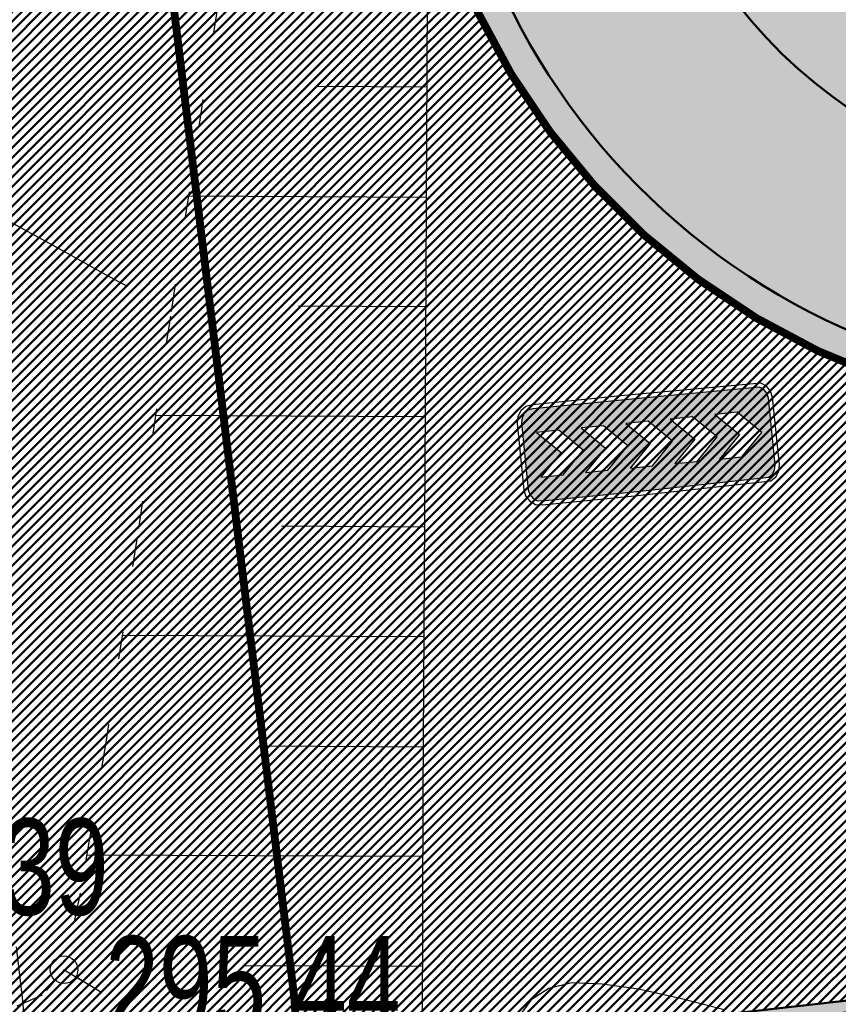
# Model space of a CAD drawing. Extents: x 2931 to 5026, y -2784 to 809.
# Tile 6 of 170: x 3158 to 3173, y -2550 to -2532. Entities that reach past the tile are written whole.
import ezdxf

# ---------------------------------------------------------------- set-up
doc = ezdxf.new("R2010")
doc.units = 0
doc.header["$MEASUREMENT"] = 0
for name, pattern in [('CONTI', [0]), ('STRIH_1', [3, 2, -1]), ('STROT', [1.7, 0.5, -1.2])]:
    doc.linetypes.add(name, pattern=pattern)
doc.layers.add('.', color=7, linetype='Continuous', lineweight=15)
for name, color, linetype in [('GORIZDEFAULT', 32, 'CONTI'), ('OTKOSDEFAULT', 32, 'CONTI'), ('PDF_2D - Общий', 7, 'Continuous'), ('PI_OTDEFAULT', 172, 'CONTI'), ('PI_TTDEFAULT', 5, 'CONTI')]:
    doc.layers.add(name, color=color, linetype=linetype)
doc.styles.add('SHRFT', font='TXT', dxfattribs={"width": 0.75})
pattern_1 = [(45, (0, -760.2495699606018), (-0.08838834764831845, 0.08838834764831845), [])]

# ---------------------------------------------------------------- blocks, each defined once
blk = doc.blocks.new('РАПРА')
at = {"layer": '.', "transparency": 33554625}
h = blk.add_hatch(color=256, dxfattribs=at)
h.dxf.hatch_style = 1
h.set_gradient(color1=(255, 0, 0), color2=(255, 0, 0), tint=0.6399999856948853)
h.paths.add_polyline_path([(1395798.936627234, -87488.78285388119), (1395736.03742723, -87499.74989387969), (1395684.212787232, -87535.23149387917), (1395651.419187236, -87587.16365388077), (1395637.764147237, -87649.95533388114), (1395637.764147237, -88510.6529338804), (1395651.419187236, -88573.44461388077), (1395684.212787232, -88622.5812538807), (1395736.03742723, -88658.17037388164), (1395798.936627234, -88671.82541388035), (1396981.87166724, -88671.82541388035), (1398716.099574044, -88658.17037388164), (1398768.031734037, -88622.5812538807), (1398800.717814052, -88573.44461388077), (1398814.480374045, -88510.6529338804), (1398814.480374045, -87649.95533388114), (1398800.717814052, -87587.16365388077), (1398768.031734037, -87535.23149387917), (1398716.099574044, -87499.74989387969), (1396981.87166724, -87488.78285388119)])
h.paths.add_polyline_path([(1396390.132953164, -87792.09677388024), (1396676.996313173, -87792.09677388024), (1396963.859673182, -88078.96013388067), (1396676.996313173, -88365.8234938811), (1396390.132953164, -88365.8234938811), (1396676.996313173, -88078.96013388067)], flags=16)
h.paths.add_polyline_path([(1396390.132953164, -88078.96013388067), (1396103.269593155, -88365.8234938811), (1395816.406233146, -88365.8234938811), (1396103.269593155, -88078.96013388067), (1395816.406233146, -87792.09677388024), (1396103.269593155, -87792.09677388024)], flags=16)
h.paths.add_polyline_path([(1396963.859673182, -87792.09677388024), (1397250.723033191, -87792.09677388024), (1397537.586393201, -88078.96013388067), (1397250.723033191, -88365.8234938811), (1396963.859673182, -88365.8234938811), (1397250.723033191, -88078.96013388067)], flags=16)
h.paths.add_polyline_path([(1397537.586393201, -87792.09677388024), (1397824.44975321, -87792.09677388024), (1398111.313113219, -88078.96013388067), (1397824.44975321, -88365.8234938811), (1397537.586393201, -88365.8234938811), (1397824.44975321, -88078.96013388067)], flags=16)
h.paths.add_polyline_path([(1398111.313113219, -87792.09677388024), (1398398.176473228, -87792.09677388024), (1398685.039833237, -88078.96013388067), (1398398.176473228, -88365.8234938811), (1398111.313113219, -88365.8234938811), (1398398.176473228, -88078.96013388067)], flags=16)
at = {"color": 1}
blk.add_lwpolyline([(1398866.305014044, -87649.95533388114), (1398849.961974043, -87565.33709387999), (1398803.513334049, -87496.95437387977), (1398737.926134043, -87450.50573388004), (1396981.87166724, -87434.16269388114), (1395798.936627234, -87434.16269388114), (1395714.210867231, -87450.50573388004), (1395645.935667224, -87496.95437387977), (1395599.487027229, -87565.33709387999), (1395583.036467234, -87649.95533388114), (1395583.036467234, -88510.6529338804), (1395599.487027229, -88592.58317388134), (1395645.935667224, -88660.8583738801), (1395714.210867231, -88707.30701387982), (1395798.936627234, -88723.7575738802), (1396981.87166724, -88723.7575738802), (1398737.926134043, -88707.30701387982), (1398806.201334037, -88660.8583738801), (1398852.649974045, -88592.58317388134), (1398869.100534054, -88510.6529338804), (1398866.305014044, -87649.95533388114)], dxfattribs=at)
blk.add_lwpolyline([(1398814.480374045, -87649.95533388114), (1398800.717814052, -87587.16365388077), (1398768.031734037, -87535.23149387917), (1398716.099574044, -87499.74989387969), (1396981.87166724, -87488.78285388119), (1395798.936627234, -87488.78285388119), (1395736.03742723, -87499.74989387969), (1395684.212787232, -87535.23149387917), (1395651.419187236, -87587.16365388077), (1395637.764147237, -87649.95533388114), (1395637.764147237, -88510.6529338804), (1395651.419187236, -88573.44461388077), (1395684.212787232, -88622.5812538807), (1395736.03742723, -88658.17037388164), (1395798.936627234, -88671.82541388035), (1396981.87166724, -88671.82541388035), (1398716.099574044, -88658.17037388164), (1398768.031734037, -88622.5812538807), (1398800.717814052, -88573.44461388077), (1398814.480374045, -88510.6529338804), (1398814.480374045, -87649.95533388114)], close=True, dxfattribs=at)
at = {"color": 7}
for points in [[(1395816.406233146, -87792.09677388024), (1396103.269593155, -88078.96013388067), (1395816.406233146, -88365.8234938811), (1396103.269593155, -88365.8234938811), (1396390.132953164, -88078.96013388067), (1396103.269593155, -87792.09677388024), (1396103.269593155, -87792.09677388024)], [(1396390.132953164, -87792.09677388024), (1396676.996313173, -88078.96013388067), (1396390.132953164, -88365.8234938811), (1396676.996313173, -88365.8234938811), (1396963.859673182, -88078.96013388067), (1396676.996313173, -87792.09677388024), (1396676.996313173, -87792.09677388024)], [(1396963.859673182, -87792.09677388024), (1397250.723033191, -88078.96013388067), (1396963.859673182, -88365.8234938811), (1397250.723033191, -88365.8234938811), (1397537.586393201, -88078.96013388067), (1397250.723033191, -87792.09677388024), (1397250.723033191, -87792.09677388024)], [(1397537.586393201, -87792.09677388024), (1397824.44975321, -88078.96013388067), (1397537.586393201, -88365.8234938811), (1397824.44975321, -88365.8234938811), (1398111.313113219, -88078.96013388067), (1397824.44975321, -87792.09677388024), (1397824.44975321, -87792.09677388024)], [(1398111.313113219, -87792.09677388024), (1398398.176473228, -88078.96013388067), (1398111.313113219, -88365.8234938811), (1398398.176473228, -88365.8234938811), (1398685.039833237, -88078.96013388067), (1398398.176473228, -87792.09677388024), (1398398.176473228, -87792.09677388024)]]:
    blk.add_lwpolyline(points, close=True, dxfattribs=at)
blk = doc.blocks.new('bstrtthtytt434')
at = {"layer": 'GORIZDEFAULT', "color": 32}
for points in [[(3156.144303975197, 488.656161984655), (3157.167265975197, 488.073625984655), (3157.574680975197, 487.851785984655), (3158.052694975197, 487.591012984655), (3158.563069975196, 487.306728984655), (3159.087412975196, 487.0246569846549), (3159.589696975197, 486.746249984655), (3160.045652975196, 486.489142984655), (3160.436887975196, 486.2790579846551)], [(3167.614489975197, 473.0545049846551), (3167.808458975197, 473.3214799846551), (3168.107600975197, 473.5120439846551), (3168.528094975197, 473.6144389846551), (3169.082455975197, 473.5948529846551), (3169.741988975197, 473.4988549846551), (3170.498604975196, 473.3323229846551), (3171.297882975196, 473.122433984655)]]:
    blk.add_lwpolyline(points, dxfattribs=at)
at = {"layer": 'OTKOSDEFAULT', "color": 32, "linetype": 'STROT'}
for p, q in [((3162.346693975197, 493.024830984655), (3161.817467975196, 489.676409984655)), ((3161.817467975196, 489.676409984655), (3161.225299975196, 485.730964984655)), ((3161.225299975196, 485.730964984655), (3160.614803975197, 481.675228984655)), ((3160.614803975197, 481.675228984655), (3160.056318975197, 478.014327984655)), ((3160.056318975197, 478.014327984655), (3159.586371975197, 475.2408739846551)), ((3159.586371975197, 475.2408739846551), (3159.291480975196, 473.848235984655)), ((3159.291480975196, 473.848235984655), (3158.892480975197, 473.384124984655)), ((3159.291480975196, 473.848235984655), (3165.794133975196, 469.902504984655)), ((3165.794133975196, 469.902504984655), (3159.291480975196, 473.848235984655)), ((3158.892480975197, 473.384124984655), (3158.194903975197, 473.0874999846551))]:
    blk.add_line(p, q, dxfattribs=at)
at = {"layer": 'OTKOSDEFAULT', "color": 32}
for p, q in [((3165.867518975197, 484.039247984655), (3165.903570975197, 491.676675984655)), ((3165.898537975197, 489.9003949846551), (3163.878163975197, 489.909721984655)), ((3165.886997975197, 487.893987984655), (3161.552161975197, 487.9161789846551)), ((3165.873245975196, 485.901549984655), (3163.558783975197, 485.914412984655)), ((3165.826021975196, 477.023809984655), (3165.867518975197, 484.039247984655)), ((3165.867583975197, 483.903232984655), (3160.952661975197, 483.926617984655)), ((3165.856043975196, 481.896826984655), (3163.247493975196, 481.913225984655)), ((3165.842290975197, 479.904388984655), (3160.347284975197, 479.9289659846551)), ((3165.830750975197, 477.897981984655), (3162.936203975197, 477.9120389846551)), ((3165.807885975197, 471.894942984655), (3165.826021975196, 477.023809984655)), ((3165.816998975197, 475.905543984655), (3159.705880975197, 475.932767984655)), ((3165.811335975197, 473.907226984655), (3162.558739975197, 473.921847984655))]:
    blk.add_line(p, q, dxfattribs=at)
at = {"layer": 'PI_TTDEFAULT', "color": 0}
blk.add_circle((3159.291480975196, 473.848235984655), 0.25, dxfattribs=at)
blk.add_point((3159.291480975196, 473.848235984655), dxfattribs=at)
at = {"layer": 'PI_OTDEFAULT', "color": 0, "style": 'SHRFT', "width": 0.75}
for s, p in [('295.39', (3154.732546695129, 474.8459021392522)), ('295.44', (3160.040706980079, 472.7095589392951))]:
    blk.add_text(s, height=1.75, dxfattribs=at).set_placement(p)

msp = doc.modelspace()

# ---------------------------------------------------------------- hatches: boundary and pattern name
at = {"layer": '.', "linetype": 'ByBlock', "lineweight": 50}
h = msp.add_hatch(dxfattribs=at)
h.set_pattern_fill('ANSI31', color=252)
h.set_pattern_definition(pattern_1)
edge = h.paths.add_edge_path()
edge.add_line((3056.579508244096, -2312.821312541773), (3060.468574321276, -2322.03408438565))
edge.add_line((3060.468574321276, -2322.03408438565), (3091.428099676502, -2308.964875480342))
edge.add_arc((3092.594819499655, -2311.728707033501), 2.999999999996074, 59.08883293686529, 112.8864824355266, ccw=False)
edge.add_line((3094.135944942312, -2309.154812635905), (3125.421424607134, -2327.887068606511))
edge.add_arc((3123.880299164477, -2330.460963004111), 3.000000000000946, 6.846905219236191, 59.0888329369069, ccw=False)
edge.add_line((3126.858903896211, -2330.103312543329), (3145.92372928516, -2488.88006621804))
edge.add_line((3145.92372928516, -2488.88006621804), (3153.629677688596, -2553.057180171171))
edge.add_line((3153.629677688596, -2553.057180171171), (3155.627738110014, -2590.136361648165))
edge.add_line((3155.627738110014, -2590.136361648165), (3160.809987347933, -2689.926820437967))
edge.add_arc((3157.814024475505, -2690.082404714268), 2.999999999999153, -86.74722545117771, 2.9727744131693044, ccw=False)
edge.add_line((3157.984247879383, -2693.077571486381), (3050.375705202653, -2699.193255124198))
edge.add_line((3050.375705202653, -2699.193255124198), (3050.943116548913, -2709.177144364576))
edge.add_line((3050.943116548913, -2709.177144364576), (3313.191871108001, -2694.335524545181))
edge.add_line((3313.191871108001, -2694.335524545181), (3312.624459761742, -2684.351635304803))
edge.add_line((3312.624459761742, -2684.351635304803), (3173.95866141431, -2692.169702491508))
edge.add_arc((3173.788438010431, -2689.174535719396), 2.999999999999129, 182.972774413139, 273.2527745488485, ccw=False)
edge.add_line((3170.792475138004, -2689.330119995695), (3164.49681413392, -2568.651081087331))
edge.add_line((3164.49681413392, -2568.651081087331), (3163.4838931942, -2549.996359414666))
edge.add_line((3163.4838931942, -2549.996359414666), (3160.81852438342, -2528.100377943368))
edge.add_arc((3164.480270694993, -2528.433239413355), 3.67684413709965, 91.76941746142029, 174.8059522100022, ccw=False)
edge.add_line((3164.36673985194, -2524.758148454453), (3165.328204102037, -2524.665378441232))
edge.add_line((3165.328204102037, -2524.665378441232), (3157.302999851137, -2442.857136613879))
edge.add_arc((3156.299241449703, -2436.34407918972), 6.589950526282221, 187.8889569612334, 278.7611968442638, ccw=False)
edge.add_line((3149.771658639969, -2437.248573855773), (3140.934979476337, -2363.416485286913))
edge.add_line((3140.934979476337, -2363.416485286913), (3139.504408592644, -2350.754711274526))
edge.add_line((3139.504408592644, -2350.754711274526), (3136.203008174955, -2324.042627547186))
edge.add_arc((3133.224403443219, -2324.400278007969), 3.000000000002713, 6.84690521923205, 59.08883293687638)
edge.add_line((3134.765528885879, -2321.826383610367), (3099.87037971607, -2300.93282936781))
edge.add_arc((3101.693711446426, -2298.274062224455), 3.223907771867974, 157.9186088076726, 235.5584146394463, ccw=False)
edge.add_line((3098.706274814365, -2297.062120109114), (3108.700353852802, -2280.575790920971))
edge.add_arc((3111.264605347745, -2282.132908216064), 3.00000000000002, 58.73218183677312, 148.732181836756, ccw=False)
edge.add_line((3112.821722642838, -2279.568656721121), (3205.618491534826, -2335.918610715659))
edge.add_line((3205.618491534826, -2335.918610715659), (3207.292050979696, -2336.828718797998))
edge.add_line((3207.292050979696, -2336.828718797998), (3243.014474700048, -2350.174162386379))
edge.add_line((3243.014474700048, -2350.174162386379), (3266.942729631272, -2359.048636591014))
edge.add_line((3266.942729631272, -2359.048636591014), (3413.241120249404, -2447.108035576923))
edge.add_line((3413.241120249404, -2447.108035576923), (3418.398145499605, -2438.54035849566))
edge.add_line((3418.398145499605, -2438.54035849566), (3272.099754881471, -2350.480959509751))
edge.add_line((3272.099754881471, -2350.48095950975), (3270.420061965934, -2349.67270144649))
edge.add_line((3270.420061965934, -2349.67270144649), (3212.929790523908, -2328.350798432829))
edge.add_line((3212.929790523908, -2328.350798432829), (3210.80888251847, -2327.371105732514))
edge.add_line((3210.80888251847, -2327.371105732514), (3103.502412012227, -2262.210273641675))
edge.add_arc((3105.05952930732, -2259.646022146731), 2.999999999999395, 149.0720988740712, 238.7321818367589, ccw=False)
edge.add_line((3102.486085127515, -2258.104145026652), (3107.443599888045, -2249.829888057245))
edge.add_line((3107.443599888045, -2249.829888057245), (3098.865452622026, -2244.690297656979))
edge.add_line((3098.865452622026, -2244.69029765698), (3093.95672483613, -2252.883127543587))
edge.add_arc((3091.383280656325, -2251.341250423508), 2.999999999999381, 238.7321818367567, 329.07209887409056, ccw=False)
edge.add_line((3089.826163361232, -2253.905501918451), (3029.258160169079, -2217.126158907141))
edge.add_line((3029.258160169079, -2217.126158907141), (3024.067769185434, -2225.673663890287))
edge.add_line((3024.067769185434, -2225.673663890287), (3099.145714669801, -2271.264031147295))
edge.add_arc((3097.588597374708, -2273.828282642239), 2.999999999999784, -31.267816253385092, 58.732181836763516, ccw=False)
edge.add_line((3100.152848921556, -2275.385399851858), (3084.60404677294, -2300.991074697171))
edge.add_line((3084.60404677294, -2300.991074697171), (3056.579508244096, -2312.821312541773))
h = msp.add_hatch(dxfattribs=at)
h.set_pattern_fill('ANSI31', color=72)
h.set_pattern_definition(pattern_1)
edge = h.paths.add_edge_path()
edge.add_line((3198.64854658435, -2533.091432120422), (3204.228626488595, -2532.461111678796))
edge.add_line((3204.228626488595, -2532.461111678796), (3205.797166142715, -2546.370449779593))
edge.add_line((3205.797166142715, -2546.370449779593), (3240.426562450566, -2542.464707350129))
edge.add_line((3240.426562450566, -2542.464707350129), (3240.44861768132, -2542.6602551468))
edge.add_line((3240.44861768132, -2542.6602551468), (3240.049289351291, -2542.706391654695))
edge.add_line((3240.049289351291, -2542.706391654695), (3241.597948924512, -2556.425770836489))
edge.add_line((3241.597948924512, -2556.425770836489), (3241.996162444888, -2556.38075674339))
edge.add_line((3241.996162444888, -2556.38075674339), (3242.018783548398, -2556.580872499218))
edge.add_line((3242.018783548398, -2556.580872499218), (3164.317276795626, -2565.344584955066))
edge.add_line((3164.317276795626, -2565.344584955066), (3165.502113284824, -2587.921263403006))
edge.add_line((3165.502113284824, -2587.921263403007), (3169.410030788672, -2587.71068013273))
edge.add_line((3169.410030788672, -2587.71068013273), (3168.370118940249, -2569.242699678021))
edge.add_line((3168.370118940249, -2569.242699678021), (3257.968945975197, -2564.605967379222))
edge.add_line((3257.968945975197, -2564.605967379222), (3268.704736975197, -2563.456844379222))
edge.add_line((3268.704736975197, -2563.456844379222), (3270.714068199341, -2563.190893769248))
edge.add_line((3270.714068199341, -2563.190893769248), (3269.535281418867, -2553.679751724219))
edge.add_line((3269.535281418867, -2553.679751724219), (3268.265415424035, -2549.617480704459))
edge.add_line((3268.265415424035, -2549.617480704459), (3268.137689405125, -2536.980160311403))
edge.add_line((3268.137689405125, -2536.980160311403), (3268.591353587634, -2536.988949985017))
edge.add_line((3268.591353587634, -2536.988949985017), (3271.151259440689, -2516.901073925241))
edge.add_line((3271.151259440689, -2516.901073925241), (3253.464385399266, -2438.824788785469))
edge.add_line((3253.464385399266, -2438.82478878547), (3246.166203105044, -2403.193287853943))
edge.add_line((3246.166203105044, -2403.193287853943), (3240.206266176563, -2366.234493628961))
edge.add_line((3240.206266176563, -2366.234493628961), (3243.364342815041, -2350.778233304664))
edge.add_line((3243.364342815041, -2350.778233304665), (3206.455271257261, -2336.373664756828))
edge.add_line((3206.455271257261, -2336.373664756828), (3113.046281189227, -2283.05801545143))
edge.add_line((3113.046281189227, -2283.05801545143), (3101.14519328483, -2301.682377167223))
edge.add_line((3101.14519328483, -2301.682377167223), (3134.765528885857, -2321.826383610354))
edge.add_arc((3133.22440344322, -2324.400278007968), 3.000000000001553, 6.849462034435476, 59.088832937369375, ccw=False)
edge.add_line((3136.202992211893, -2324.042494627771), (3146.943135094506, -2413.472300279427))
edge.add_line((3146.943135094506, -2413.472300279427), (3222.727371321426, -2404.312809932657))
edge.add_arc((3223.040655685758, -2408.199481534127), 3.899277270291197, 6.922887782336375, 94.60835138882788, ccw=False)
edge.add_arc((3223.040740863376, -2408.199511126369), 3.899196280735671, -81.47081594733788, 6.923470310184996, ccw=False)
edge.add_line((3223.619042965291, -2412.05558403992), (3196.190003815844, -2415.370747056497))
edge.add_arc((3198.473142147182, -2432.932361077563), 17.70940449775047, 97.40732442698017, 105.2026607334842)
edge.add_arc((3203.298833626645, -2450.679680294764), 36.10110462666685, 105.2072041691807, 108.1649889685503)
edge.add_arc((3188.026555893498, -2402.977521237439), 13.9895464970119, 277.1896508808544, 286.6895548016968, ccw=False)
edge.add_line((3189.777404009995, -2416.85707245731), (3187.842487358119, -2417.090951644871))
edge.add_arc((3184.99443761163, -2418.945933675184), 3.398874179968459, 6.9207488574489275, 33.07686530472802, ccw=False)
edge.add_arc((3184.993523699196, -2418.946345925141), 3.399831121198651, -83.07989968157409, 6.925789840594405, ccw=False)
edge.add_arc((3184.99346771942, -2418.946030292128), 3.400151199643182, 163.5011670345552, 276.9203959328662, ccw=False)
edge.add_line((3181.733315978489, -2417.980401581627), (3147.972979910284, -2422.054859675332))
edge.add_line((3147.972979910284, -2422.054859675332), (3149.771658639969, -2437.248573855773))
edge.add_arc((3156.299241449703, -2436.34407918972), 6.589950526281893, 187.88895696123, 278.7611968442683)
edge.add_line((3157.302999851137, -2442.857136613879), (3156.287946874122, -2432.509773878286))
edge.add_arc((3165.559726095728, -2432.951981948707), 9.282318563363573, 100.07270603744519, 177.2694053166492, ccw=False)
edge.add_line((3163.936269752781, -2423.812735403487), (3168.630711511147, -2423.343163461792))
edge.add_arc((3169.037464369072, -2432.546792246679), 9.212612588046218, 9.79482017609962, 92.53053086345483, ccw=False)
edge.add_line((3178.11578730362, -2430.97953879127), (3178.310066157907, -2432.921798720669))
edge.add_line((3178.310066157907, -2432.921798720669), (3182.539779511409, -2439.693473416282))
edge.add_line((3182.539779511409, -2439.693473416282), (3183.799722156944, -2452.535855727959))
edge.add_line((3183.799722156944, -2452.535855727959), (3187.002343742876, -2452.215506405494))
edge.add_line((3187.002343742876, -2452.215506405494), (3189.210950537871, -2475.135808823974))
edge.add_line((3189.210950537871, -2475.135808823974), (3186.060597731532, -2475.450929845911))
edge.add_line((3186.060597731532, -2475.450929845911), (3186.254695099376, -2477.391375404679))
edge.add_line((3186.254695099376, -2477.391375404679), (3183.233715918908, -2482.554248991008))
edge.add_arc((3187.73220544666, -2482.106702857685), 4.520697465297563, 185.6815518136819, 272.2770185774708)
edge.add_line((3187.911817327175, -2486.623830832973), (3193.870304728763, -2486.027819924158))
edge.add_arc((3192.734762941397, -2481.462962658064), 4.703974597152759, 283.9692133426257, 366.943481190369)
edge.add_line((3197.404238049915, -2480.894298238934), (3197.262375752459, -2479.615018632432))
edge.add_line((3197.262375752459, -2479.615018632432), (3193.661081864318, -2478.128648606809))
edge.add_line((3193.661081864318, -2478.128648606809), (3192.899904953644, -2470.742679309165))
edge.add_line((3192.899904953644, -2470.742679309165), (3189.682132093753, -2471.06454417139))
edge.add_line((3189.682132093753, -2471.06454417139), (3185.735106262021, -2431.60502531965))
edge.add_line((3185.735106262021, -2431.60502531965), (3188.844983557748, -2431.293952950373))
edge.add_line((3188.844983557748, -2431.293952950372), (3188.789684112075, -2430.686479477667))
edge.add_arc((3202.589761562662, -2434.181863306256), 14.23586477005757, 99.41612415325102, 165.7866270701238, ccw=False)
edge.add_line((3200.260722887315, -2420.137810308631), (3222.923904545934, -2417.870875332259))
edge.add_arc((3223.460798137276, -2430.845292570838), 12.98552106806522, 5.712137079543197, 92.3696013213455, ccw=False)
edge.add_line((3236.381839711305, -2429.552836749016), (3237.467507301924, -2440.424911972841))
edge.add_line((3237.467507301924, -2440.424911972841), (3245.489102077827, -2520.619033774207))
edge.add_arc((3232.636911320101, -2521.240463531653), 12.86720568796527, -83.64731502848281, 2.7682123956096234, ccw=False)
edge.add_line((3234.060644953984, -2534.028659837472), (3215.68325286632, -2535.86689921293))
edge.add_arc((3214.378686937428, -2523.146660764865), 12.78696048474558, 185.7956058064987, 275.8556841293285, ccw=False)
edge.add_line((3201.657087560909, -2524.437887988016), (3199.058106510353, -2498.363331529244))
edge.add_arc((3194.432319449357, -2498.826036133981), 4.648870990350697, 5.712137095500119, 93.3895282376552)
edge.add_line((3194.157459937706, -2494.18529764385), (3187.347289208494, -2494.876936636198))
edge.add_arc((3187.957506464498, -2499.233898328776), 4.399486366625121, 97.97273957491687, 185.7133964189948)
edge.add_line((3183.579875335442, -2499.671877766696), (3184.27298960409, -2506.600365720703))
edge.add_line((3184.27298960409, -2506.600365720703), (3184.892601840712, -2507.091513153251))
edge.add_line((3184.892601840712, -2507.091513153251), (3197.794868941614, -2505.864546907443))
edge.add_line((3197.794868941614, -2505.864546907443), (3199.787466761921, -2526.595405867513))
edge.add_arc((3189.185059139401, -2527.721193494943), 10.66200943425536, -84.22149646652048, 6.061084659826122, ccw=False)
edge.add_line((3190.258542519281, -2538.329024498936), (3179.89345328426, -2539.377943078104))
edge.add_arc((3178.567549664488, -2526.425563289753), 13.02006768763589, 184.5809880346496, 275.8448699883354, ccw=False)
edge.add_line((3165.58907542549, -2527.465452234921), (3165.328204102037, -2524.665378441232))
edge.add_line((3165.328204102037, -2524.665378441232), (3164.846212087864, -2524.711885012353))
edge.add_line((3164.846212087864, -2524.711885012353), (3167.773249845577, -2550.659093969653))
edge.add_line((3167.773249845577, -2550.659093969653), (3200.231651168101, -2546.998066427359))
edge.add_line((3200.231651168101, -2546.998066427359), (3198.64854658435, -2533.091432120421))
h = msp.add_hatch(dxfattribs=at)
h.set_pattern_fill('ANSI31', color=72)
h.set_pattern_definition(pattern_1)
edge = h.paths.add_edge_path()
edge.add_line((3164.846212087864, -2524.711885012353), (3164.36673985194, -2524.758148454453))
edge.add_arc((3164.480270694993, -2528.433239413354), 3.676844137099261, 91.76941746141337, 174.8059522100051)
edge.add_line((3160.81852438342, -2528.100377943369), (3163.4838931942, -2549.996359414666))
edge.add_line((3163.4838931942, -2549.996359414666), (3163.545254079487, -2551.1264281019))
edge.add_line((3163.545254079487, -2551.126428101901), (3167.772838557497, -2550.659140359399))
edge.add_line((3167.772838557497, -2550.659140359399), (3164.846212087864, -2524.711885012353))
at = {"lineweight": 40, "true_color": 0xcfcfcf}
h = msp.add_hatch(color=254, dxfattribs=at)
h.dxf.hatch_style = 1
h.paths.add_polyline_path([(3236.401700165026, -2429.769740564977, 0.4020912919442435), (3222.923904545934, -2417.870875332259), (3200.260722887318, -2420.137810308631, 0.2979728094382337), (3188.789684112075, -2430.686479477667), (3188.845210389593, -2431.293930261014), (3185.735106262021, -2431.60502531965), (3187.121516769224, -2445.465358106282), (3188.507927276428, -2459.325690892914), (3189.682132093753, -2471.064544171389), (3192.899904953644, -2470.742679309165), (3193.661081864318, -2478.128648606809), (3197.262375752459, -2479.615018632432), (3197.363281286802, -2480.623799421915, -0.3954589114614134), (3193.870304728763, -2486.027819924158), (3187.911817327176, -2486.623830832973, -0.3717798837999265), (3183.269049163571, -2482.907485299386), (3183.233715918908, -2482.554248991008), (3186.254695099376, -2477.391375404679), (3186.060597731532, -2475.450929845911), (3189.210950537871, -2475.135808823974), (3188.212792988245, -2465.156949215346), (3187.002343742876, -2452.215506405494), (3183.799722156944, -2452.535855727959), (3182.539779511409, -2439.693473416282), (3178.310066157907, -2432.921798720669), (3178.11578730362, -2430.97953879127, 0.3775479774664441), (3168.630711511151, -2423.343163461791), (3163.936269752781, -2423.812735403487, 0.3501788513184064), (3156.287946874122, -2432.509773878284), (3163.262400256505, -2503.606751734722), (3165.567260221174, -2527.142945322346, 0.4407652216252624), (3180.447832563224, -2539.309145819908), (3185.9967051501, -2538.754107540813), (3190.085791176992, -2538.34508764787, 0.4204379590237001), (3199.787466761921, -2526.595405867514), (3197.794868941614, -2505.864546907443), (3185.071573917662, -2507.074493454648, -0.4023531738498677), (3184.272989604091, -2506.600365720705), (3183.582524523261, -2499.697593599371, -0.4044187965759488), (3187.3472892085, -2494.876936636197), (3190.44205377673, -2494.567375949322), (3193.612779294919, -2494.249972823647, -0.4559087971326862), (3199.07801153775, -2498.654145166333), (3201.657087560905, -2524.437887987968, 0.41452071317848), (3215.683252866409, -2535.866899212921), (3234.060644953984, -2534.028659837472, 0.3960063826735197), (3245.489102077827, -2520.619033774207)])
h.paths.add_polyline_path([(3207.03778315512, -2451.91205623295), (3216.344721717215, -2450.906481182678, -0.460910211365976), (3217.20601253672, -2451.504122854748), (3217.713877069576, -2456.581387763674), (3223.105556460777, -2456.042073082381), (3222.596895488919, -2450.956847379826, -0.5043845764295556), (3223.101133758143, -2450.378891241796), (3228.150711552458, -2449.87379603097), (3227.609384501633, -2444.461998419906), (3206.745009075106, -2446.549003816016, -0.4135501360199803), (3201.883217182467, -2442.910215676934), (3200.86529559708, -2432.733769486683, -0.4125955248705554), (3204.897344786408, -2428.011511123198), (3223.713569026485, -2426.129376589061, -0.3863695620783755), (3228.194028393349, -2429.966975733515, -0.3919432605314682), (3224.458895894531, -2435.097601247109), (3214.864717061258, -2436.057280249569, -0.4215503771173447), (3214.235686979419, -2435.563995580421), (3213.723767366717, -2430.446192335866), (3208.388326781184, -2430.979881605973), (3208.870741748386, -2435.802718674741, -0.3166142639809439), (3208.485410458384, -2436.699630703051), (3203.332663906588, -2437.215045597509), (3203.862076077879, -2442.507726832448), (3223.979733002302, -2440.495413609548, -0.3921261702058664), (3229.549203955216, -2443.900746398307), (3230.536660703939, -2453.772627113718, -0.4350801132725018), (3225.963019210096, -2458.676937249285), (3217.188723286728, -2459.554605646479, -0.4413046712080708), (3216.619709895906, -2459.20625296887), (3216.102574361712, -2454.036304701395), (3210.681480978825, -2454.5785615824), (3211.174444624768, -2459.506856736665, -0.51086082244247), (3210.583513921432, -2460.164190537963), (3205.645078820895, -2460.658168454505), (3206.185945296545, -2466.065361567), (3226.496118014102, -2464.033791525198, -0.423874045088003), (3231.904694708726, -2467.828446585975), (3232.935134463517, -2478.130040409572, -0.3809339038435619), (3228.854507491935, -2482.619558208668), (3210.290027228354, -2484.476511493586, -0.9445699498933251), (3209.381247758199, -2475.402573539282), (3218.711040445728, -2474.508047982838, -0.3488442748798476), (3219.560053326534, -2475.039540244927), (3220.061773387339, -2480.05537572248), (3225.413531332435, -2479.520054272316), (3224.903551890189, -2474.420665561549, -0.5458820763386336), (3225.389042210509, -2473.9015839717), (3230.422945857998, -2473.398056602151), (3229.887738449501, -2468.047438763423), (3209.070923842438, -2470.129686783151, -0.3853398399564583), (3204.229524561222, -2466.366905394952), (3203.215527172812, -2456.229690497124, -0.3584784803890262)], flags=16)
h.paths.add_polyline_path([(3178.778094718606, -2482.839381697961, -0.2214065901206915), (3175.505947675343, -2493.031956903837, 0.277982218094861), (3172.34860886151, -2502.97255310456), (3174.010432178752, -2519.586264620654), (3186.543428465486, -2518.332623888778, -0.4398097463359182), (3187.521916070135, -2519.504839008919), (3188.161130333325, -2525.895242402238, -0.3970099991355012), (3184.175926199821, -2530.803143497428), (3178.706707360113, -2531.308399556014, -0.4396297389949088), (3173.720061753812, -2526.869509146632), (3164.486291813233, -2432.51159997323, -0.9017496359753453), (3173.65223744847, -2431.594755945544)], flags=16)
h.paths.add_polyline_path([(3211.090258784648, -2492.543039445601), (3228.778682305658, -2490.877785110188, -0.9142662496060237), (3229.432751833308, -2497.43731558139), (3222.054241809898, -2498.275088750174, 0.2275587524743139), (3216.003330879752, -2501.389850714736, 0.4257554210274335), (3217.309228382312, -2514.533518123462, -0.6245440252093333), (3215.087378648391, -2521.329717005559, -0.4364639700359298), (3209.053512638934, -2516.864316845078), (3207.188754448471, -2497.715761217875, -0.4080941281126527)], flags=16)
h.paths.add_polyline_path([(3178.378493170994, -2500.237082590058), (3179.649217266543, -2512.940866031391), (3192.387924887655, -2511.666648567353, -0.4225555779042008), (3193.163162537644, -2512.494953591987), (3194.33725093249, -2524.794913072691, -1), (3193.353733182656, -2524.980340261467), (3192.121418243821, -2512.660543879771), (3179.425863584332, -2513.930444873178, -0.4470715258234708), (3178.614138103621, -2513.019289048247), (3177.358061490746, -2500.461940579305, -1)], flags=16)
h.paths.add_polyline_path([(3222.245864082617, -2503.483415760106), (3231.631192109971, -2502.47825301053, -0.01518137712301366), (3232.166872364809, -2502.420881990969), (3231.631192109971, -2502.47825301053, 0.2039938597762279), (3225.667068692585, -2506.049425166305, 0.3845645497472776), (3226.869658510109, -2518.072051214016, -0.710203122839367), (3225.226810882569, -2525.220330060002), (3216.525285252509, -2526.152679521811, -0.02130585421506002), (3215.828828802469, -2526.227303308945), (3216.525285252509, -2526.152679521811, 0.1841086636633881), (3221.626871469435, -2523.27567256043, 0.4206425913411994), (3220.314957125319, -2510.160098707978, -0.6092905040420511)], flags=16)
h.paths.add_polyline_path([(3232.32476832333, -2507.584163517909), (3232.728894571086, -2507.536396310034), (3233.10467408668, -2507.491979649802, 0.1243413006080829), (3236.55796378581, -2506.150139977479, -0.4207583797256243), (3239.515593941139, -2507.952349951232), (3240.817700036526, -2520.969868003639, -0.3726884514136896), (3233.83489277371, -2529.470658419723), (3228.049980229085, -2530.102724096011, 0.5475524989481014), (3230.817904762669, -2514.571267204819, -0.6580089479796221)], flags=16)
h = msp.add_hatch(color=254, dxfattribs=at)
h.dxf.hatch_style = 1
h.paths.add_polyline_path([(3242.018627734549, -2556.57949101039), (3241.996212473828, -2556.380751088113), (3241.597948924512, -2556.425770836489), (3240.050392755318, -2542.705171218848), (3240.44861768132, -2542.6602551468), (3240.426562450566, -2542.464707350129), (3205.797166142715, -2546.370449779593), (3204.227095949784, -2532.461284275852), (3198.662366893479, -2533.088812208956), (3200.231651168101, -2546.998066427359), (3165.600720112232, -2550.904435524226), (3165.623146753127, -2551.103202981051), (3166.020732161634, -2551.05836079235), (3167.567198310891, -2564.775694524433), (3167.170838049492, -2564.820400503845), (3167.182049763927, -2564.919769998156), (3167.193282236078, -2565.019137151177)])

# ---------------------------------------------------------------- linework, layer by layer
at = {"color": 7, "linetype": 'ByBlock', "lineweight": 30}
msp.add_lwpolyline([(3170.792475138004, -2689.330119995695), (3164.49681413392, -2568.651081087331), (3163.4838931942, -2549.996359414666), (3160.81852438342, -2528.100377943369, -0.3790484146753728), (3164.36673985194, -2524.758148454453), (3165.328204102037, -2524.665378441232), (3157.302999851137, -2442.857136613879, -0.4186794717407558), (3149.771658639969, -2437.248573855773), (3140.934979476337, -2363.416485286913), (3139.504408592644, -2350.754711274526), (3136.203008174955, -2324.042627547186, 0.2319803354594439), (3134.765528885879, -2321.826383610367), (3099.87037971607, -2300.93282936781, -0.352350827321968), (3098.706274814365, -2297.062120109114), (3108.700353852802, -2280.575790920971, -0.4142135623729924), (3112.821722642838, -2279.568656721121), (3205.618491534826, -2335.918610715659), (3207.292050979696, -2336.828718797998), (3243.014474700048, -2350.174162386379), (3266.942729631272, -2359.048636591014)], format="xyb", dxfattribs=at)
at = {"color": 7, "linetype": 'STRIH_1', "lineweight": 30, "true_color": 0xfff5eb}
msp.add_lwpolyline([(3097.145884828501, -2304.51424753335), (3131.066978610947, -2325.705050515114), (3158.543692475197, -2550.062764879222), (3165.759171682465, -2690.638520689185)], dxfattribs=at)
at = {"color": 255, "lineweight": 50, "ltscale": 1000}
for points in [[(3190.675024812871, -2428.111110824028, -0.2659289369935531), (3200.327133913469, -2420.702555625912), (3222.96380135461, -2418.43827279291, -0.4018179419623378), (3235.835492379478, -2429.821530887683), (3244.921903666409, -2520.660920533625, -0.3955928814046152), (3234.000858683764, -2533.463251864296), (3215.563627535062, -2535.307476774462, -0.4130268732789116), (3202.222773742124, -2524.380883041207), (3199.645463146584, -2498.614789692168, 0.4535375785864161), (3193.53486445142, -2493.686379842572), (3190.385422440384, -2494.001652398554), (3187.279878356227, -2494.31229132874, 0.4049945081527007), (3183.016958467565, -2499.755799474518), (3183.711351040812, -2506.697835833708, 0.3486412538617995), (3184.914138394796, -2507.660581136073), (3197.283268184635, -2506.484314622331), (3199.221798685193, -2526.652660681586, -0.4206429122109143), (3190.033536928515, -2537.778926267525), (3185.940116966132, -2538.188379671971), (3180.378306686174, -2538.744712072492, -0.4413470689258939), (3166.134316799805, -2527.100091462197), (3165.894083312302, -2524.610322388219)], [(3183.649393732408, -2534.820036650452), (3178.698449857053, -2535.3226733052, -0.389426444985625), (3169.713997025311, -2527.314555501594), (3160.423844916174, -2432.45031864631, -0.2862753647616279), (3164.014736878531, -2424.376274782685)]]:
    msp.add_lwpolyline(points, format="xyb", dxfattribs=at)
msp.add_lwpolyline([(3236.401700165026, -2429.769740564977, 0.142137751, 0.142137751, 0), (3245.489102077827, -2520.619033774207, 0.142137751, 0.142137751, -0.3960063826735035), (3234.060644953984, -2534.028659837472, 0.142137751, 0.142137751, 0), (3215.619498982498, -2535.873276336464, 0.142137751, 0.142137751, -0.4130535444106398), (3201.657087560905, -2524.437887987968, 0.142137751, 0.142137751, 0), (3199.07801153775, -2498.654145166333, 0.142137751, 0.142137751, 0.4559087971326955), (3193.612779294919, -2494.249972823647, 0.142137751, 0.142137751, 0), (3190.44205377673, -2494.567375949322, 0.142137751, 0.142137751, 0), (3187.3472892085, -2494.876936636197, 0.142137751, 0.142137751, 0.4044187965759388), (3183.582524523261, -2499.697593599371, 0.142137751, 0.142137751, 0), (3184.272989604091, -2506.600365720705, 0.142137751, 0.142137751, 0.3261778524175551), (3184.892601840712, -2507.091513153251, 0.142137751, 0.142137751, 0), (3197.794868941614, -2505.864546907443, 0.142137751, 0.142137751, 0), (3199.787466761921, -2526.595405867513, 0.142137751, 0.142137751, -0.4204379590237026), (3190.085791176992, -2538.34508764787, 0.142137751, 0.142137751, 0), (3185.9967051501, -2538.754107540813, 0.142137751, 0.142137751, 0), (3180.447832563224, -2539.309145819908, 0.142137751, 0.142137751, -0.4407652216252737), (3165.567260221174, -2527.142945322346, 0.142137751, 0.142137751, 0), (3163.262400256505, -2503.606751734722, 0.142137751, 0.142137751, 0), (3156.287946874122, -2432.509773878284, 0.142137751, 0.142137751, -0.3501788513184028)], format="xyseb")
at = {"const_width": 0.142137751}
msp.add_lwpolyline([(3165.328204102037, -2524.665378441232), (3164.36673985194, -2524.758148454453, 0.379048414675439), (3160.81852438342, -2528.100377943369), (3163.4838931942, -2549.996359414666), (3163.545254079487, -2551.126428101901), (3167.772838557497, -2550.659140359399)], format="xyb", dxfattribs=at)
at = {"color": 5, "linetype": 'ByBlock', "lineweight": 50}
msp.add_lwpolyline([(3242.018627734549, -2556.57949101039), (3241.996212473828, -2556.380751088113), (3241.597948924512, -2556.425770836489), (3240.050392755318, -2542.705171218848), (3240.44861768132, -2542.6602551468), (3240.426562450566, -2542.464707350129), (3205.797166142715, -2546.370449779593), (3204.227095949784, -2532.461284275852), (3198.662366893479, -2533.088812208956), (3200.231651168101, -2546.998066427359), (3165.600720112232, -2550.904435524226), (3165.623146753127, -2551.103202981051), (3166.020732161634, -2551.05836079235), (3167.567198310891, -2564.775694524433), (3167.170838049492, -2564.820400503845), (3167.182049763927, -2564.919769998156), (3167.193282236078, -2565.019137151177)], close=True, dxfattribs=at)
at = {"layer": 'PDF_2D - Общий', "lineweight": 5}
msp.add_lwpolyline([(3166.30527096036, -2551.027324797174), (3200.439030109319, -2547.176955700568), (3198.869745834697, -2533.267701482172), (3204.037006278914, -2532.685103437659), (3205.606290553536, -2546.594357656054), (3240.434797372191, -2542.662875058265), (3240.412382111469, -2542.464135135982), (3205.782559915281, -2546.373158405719), (3204.213275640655, -2532.463904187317), (3198.64854658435, -2533.091432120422), (3200.217830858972, -2547.000686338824), (3166.282851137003, -2550.828552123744)], dxfattribs=at)

# ---------------------------------------------------------------- block references
at = {"linetype": 'ByBlock'}
msp.add_blockref('bstrtthtytt434', (0, -3023.298577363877), dxfattribs=at)
at = {"xscale": 0.00142137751, "yscale": 0.00142137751, "zscale": 0.00142137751, "rotation": 5.712137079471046}
msp.add_blockref('РАПРА', (1181.334837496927, -2612.979401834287), dxfattribs=at)

doc.saveas('drawing.dxf')
